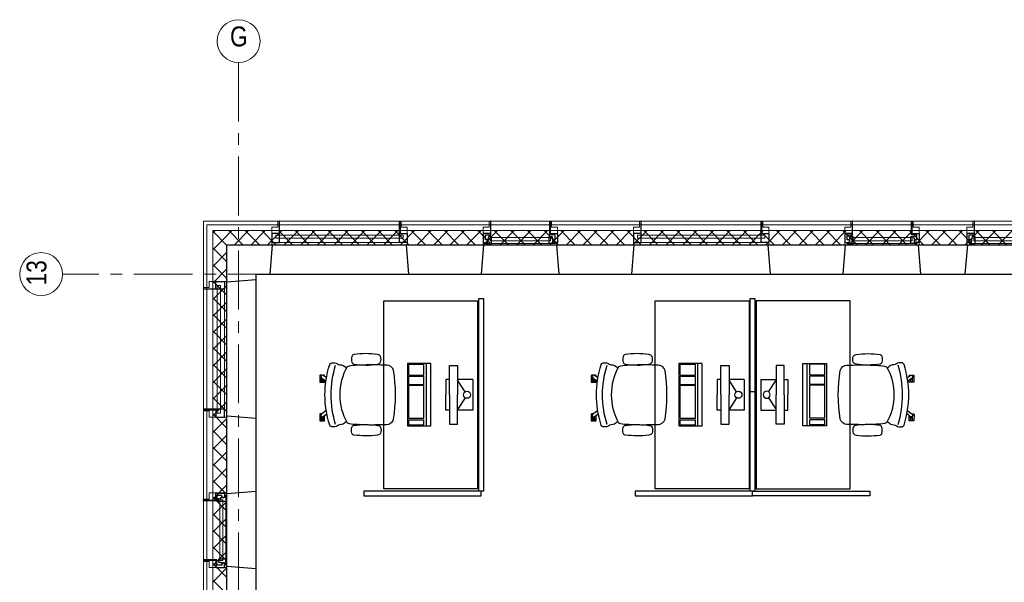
# Model space of a CAD drawing. Header units: millimetres. Extents: x 274611 to 749520, y 175257 to 298905.
# Tile 250 of 251: x 722582 to 730968, y 266045 to 270834. Entities that reach past the tile are written whole.
import ezdxf

# ---------------------------------------------------------------- set-up
doc = ezdxf.new("R2010")
doc.units = ezdxf.units.MM
doc.header["$LTSCALE"] = 400
doc.header["$PDMODE"] = 1
doc.header["$PDSIZE"] = 15
doc.linetypes.add('CENTER', pattern=[2, 1.25, -0.25, 0.25, -0.25])
doc.linetypes.add('STYLE_01', pattern=[0.416641, 0.208282, -0.208359])
for name, color, linetype in [('-gd', 2, 'Continuous'), ('inlay', 6, 'Continuous'), ('inr', 4, 'Continuous'), ('sona-s008_ip0', 7, 'Continuous'), ('stramien', 1, 'CENTER'), ('symbol', 1, 'Continuous')]:
    doc.layers.add(name, color=color, linetype=linetype)
for name, color, linetype, lineweight in [('Binnenkozijnen', 140, 'Continuous', 15), ('Buitenkozijnen', 140, 'Continuous', 15), ('mat-beton (ihwg)', 5, 'Continuous', 25), ('mat-isolatie', 140, 'Continuous', 15), ('mat-multiplex-hor', 140, 'Continuous', 15), ('None', 7, 'Continuous', 9)]:
    doc.layers.add(name, color=color, linetype=linetype, lineweight=lineweight)
doc.styles.add('Arial Narrow', font='ARIALN.TTF', dxfattribs={"height": 222.25})

# ---------------------------------------------------------------- blocks, each defined once
blk = doc.blocks.new('*X1827')
at = {"layer": 'None', "lineweight": 13}
for p, q in [((37321.1, 41014.4), (37441.1, 40894.4)), ((37321.1, 40873), (37441.1, 40753)), ((37321.1, 40731.6), (37441.1, 40611.6)), ((37321.1, 40590.2), (37441.1, 40470.2)), ((37321.1, 40448.8), (37441.1, 40328.8)), ((37321.1, 40307.4), (37441.1, 40187.4)), ((37321.1, 40166), (37441.1, 40046)), ((37321.1, 40024.6), (37441.1, 39904.6)), ((37321.1, 39883.2), (37441.1, 39763.2)), ((37321.1, 39741.8), (37441.1, 39621.8)), ((37321.1, 39600.4), (37441.1, 39480.4)), ((37321.1, 39459), (37441.1, 39339)), ((37321.1, 39317.6), (37441.1, 39197.6)), ((37321.1, 39176.2), (37441.1, 39056.2)), ((37321.1, 39034.8), (37441.1, 38914.8)), ((37321.1, 38893.4), (37441.1, 38773.4)), ((37321.1, 38752), (37441.1, 38632)), ((37321.1, 38610.6), (37441.1, 38490.6)), ((37321.1, 38469.2), (37441.1, 38349.2)), ((37321.1, 38327.8), (37441.1, 38207.8)), ((37321.1, 38186.4), (37441.1, 38066.4)), ((37321.1, 38045), (37441.1, 37925))]:
    blk.add_line(p, q, dxfattribs=at)
at = {"layer": 'None', "lineweight": 5}
for p, q in [((37321.1, 40998.1), (37332.1, 41009)), ((37321.1, 40856.6), (37402.8, 40938.3)), ((37321.1, 40715.2), (37441.1, 40835.2)), ((37321.1, 40573.8), (37441.1, 40693.8)), ((37321.1, 40432.4), (37441.1, 40552.4)), ((37321.1, 40290.9), (37441.1, 40410.9)), ((37321.1, 40149.5), (37441.1, 40269.5)), ((37321.1, 40008.1), (37441.1, 40128.1)), ((37321.1, 39866.7), (37441.1, 39986.7)), ((37321.1, 39725.3), (37441.1, 39845.3)), ((37321.1, 39583.8), (37441.1, 39703.8)), ((37321.1, 39442.4), (37441.1, 39562.4)), ((37321.1, 39301), (37441.1, 39421)), ((37321.1, 39159.6), (37441.1, 39279.6)), ((37321.1, 39018.2), (37441.1, 39138.2)), ((37321.1, 38876.7), (37441.1, 38996.7)), ((37321.1, 38735.3), (37441.1, 38855.3)), ((37321.1, 38593.9), (37441.1, 38713.9)), ((37321.1, 38452.5), (37441.1, 38572.5)), ((37321.1, 38311), (37441.1, 38431)), ((37321.1, 38169.6), (37441.1, 38289.6)), ((37321.1, 38028.2), (37441.1, 38148.2))]:
    blk.add_line(p, q, dxfattribs=at)
blk = doc.blocks.new('*X2058')
at = {"layer": 'None', "lineweight": 5}
for p, q in [((37332.1, 41009), (37343, 41020)), ((37402.8, 40938.3), (37484.5, 41020)), ((37505.9, 40900), (37625.9, 41020)), ((37647.3, 40900), (37767.3, 41020)), ((37788.7, 40900), (37908.7, 41020)), ((37930.2, 40900), (38050.2, 41020)), ((38071.6, 40900), (38191.6, 41020)), ((38213, 40900), (38333, 41020)), ((38354.4, 40900), (38474.4, 41020)), ((38495.8, 40900), (38615.8, 41020)), ((38637.3, 40900), (38757.3, 41020)), ((38778.7, 40900), (38898.7, 41020)), ((38920.1, 40900), (39040.1, 41020)), ((39061.5, 40900), (39181.5, 41020)), ((39202.9, 40900), (39322.9, 41020)), ((39344.4, 40900), (39464.4, 41020)), ((39485.8, 40900), (39605.8, 41020)), ((39627.2, 40900), (39747.2, 41020)), ((39768.6, 40900), (39888.6, 41020)), ((39910.1, 40900), (40030.1, 41020)), ((40051.5, 40900), (40171.5, 41020)), ((40192.9, 40900), (40312.9, 41020)), ((40334.3, 40900), (40454.3, 41020)), ((40475.7, 40900), (40595.7, 41020)), ((40617.2, 40900), (40737.2, 41020)), ((40758.6, 40900), (40878.6, 41020)), ((40900, 40900), (41020, 41020)), ((41041.4, 40900), (41161.4, 41020)), ((41182.8, 40900), (41302.8, 41020)), ((41324.3, 40900), (41444.3, 41020)), ((41465.7, 40900), (41585.7, 41020)), ((41607.1, 40900), (41727.1, 41020)), ((41748.5, 40900), (41868.5, 41020)), ((41889.9, 40900), (42009.9, 41020)), ((42031.4, 40900), (42151.4, 41020)), ((42172.8, 40900), (42292.8, 41020)), ((42314.2, 40900), (42434.2, 41020)), ((42455.6, 40900), (42575.6, 41020)), ((42597.1, 40900), (42717.1, 41020)), ((42738.5, 40900), (42858.5, 41020)), ((42879.9, 40900), (42999.9, 41020)), ((43021.3, 40900), (43141.3, 41020)), ((43162.7, 40900), (43282.7, 41020)), ((43304.2, 40900), (43424.2, 41020)), ((43445.6, 40900), (43565.6, 41020)), ((43587, 40900), (43707, 41020)), ((43728.4, 40900), (43848.4, 41020)), ((43869.8, 40900), (43989.8, 41020)), ((44011.3, 40900), (44131.3, 41020))]:
    blk.add_line(p, q, dxfattribs=at)
at = {"layer": 'None', "lineweight": 13}
for p, q in [((37456.9, 41020), (37576.9, 40900)), ((37598.3, 41020), (37718.3, 40900)), ((37739.7, 41020), (37859.7, 40900)), ((37881.1, 41020), (38001.1, 40900)), ((38022.5, 41020), (38142.5, 40900)), ((38163.9, 41020), (38283.9, 40900)), ((38305.3, 41020), (38425.3, 40900)), ((38446.7, 41020), (38566.7, 40900)), ((38588.1, 41020), (38708.1, 40900)), ((38729.5, 41020), (38849.5, 40900)), ((38870.9, 41020), (38990.9, 40900)), ((39012.3, 41020), (39132.3, 40900)), ((39153.7, 41020), (39273.7, 40900)), ((39295.1, 41020), (39415.1, 40900)), ((39436.5, 41020), (39556.5, 40900)), ((39577.9, 41020), (39697.9, 40900)), ((39719.3, 41020), (39839.3, 40900)), ((39860.7, 41020), (39980.7, 40900)), ((40002.1, 41020), (40122.1, 40900)), ((40143.5, 41020), (40263.5, 40900)), ((40284.9, 41020), (40404.9, 40900)), ((40426.3, 41020), (40546.3, 40900)), ((40567.7, 41020), (40687.7, 40900)), ((40709.1, 41020), (40829.1, 40900)), ((40850.5, 41020), (40970.5, 40900)), ((40991.9, 41020), (41111.9, 40900)), ((41133.3, 41020), (41253.3, 40900)), ((41274.7, 41020), (41394.7, 40900)), ((41416.1, 41020), (41536.1, 40900)), ((41557.5, 41020), (41677.5, 40900)), ((41698.9, 41020), (41818.9, 40900)), ((41840.3, 41020), (41960.3, 40900)), ((41981.7, 41020), (42101.7, 40900)), ((42123.1, 41020), (42243.1, 40900)), ((42264.5, 41020), (42384.5, 40900)), ((42405.9, 41020), (42525.9, 40900)), ((42547.3, 41020), (42667.3, 40900)), ((42688.7, 41020), (42808.7, 40900)), ((42830.1, 41020), (42950.1, 40900)), ((42971.5, 41020), (43091.5, 40900)), ((43112.9, 41020), (43232.9, 40900)), ((43254.3, 41020), (43374.3, 40900)), ((43395.7, 41020), (43515.7, 40900)), ((43537.1, 41020), (43657.1, 40900)), ((43678.5, 41020), (43798.5, 40900)), ((43819.9, 41020), (43939.9, 40900)), ((43961.3, 41020), (44081.3, 40900))]:
    blk.add_line(p, q, dxfattribs=at)
blk = doc.blocks.new('1200 pui gemeentehuis')
at = {"layer": 'Buitenkozijnen', "color": 92, "linetype": 'Continuous', "lineweight": 25}
for p, q in [((50, 0), (70, -250)), ((1230, 0), (1210, -250))]:
    blk.add_line(p, q, dxfattribs=at)
at = {"layer": 'Buitenkozijnen', "color": 43, "linetype": 'Continuous', "lineweight": 9}
blk.add_lwpolyline([(1165, -400), (1165, -450), (115, -450), (115, -400), (63, -400), (63, -250), (70, -250), (50, 0), (1230, 0), (1210, -250), (1217, -250), (1217, -400)], close=True, dxfattribs=at)
at = {"layer": 'None', "color": 8, "linetype": 'Continuous', "lineweight": 5}
blk.add_line((129, -270), (1150.5, -270), dxfattribs=at)
at = {"layer": 'None', "color": 92, "linetype": 'Continuous', "lineweight": 25}
for points in [[(63, -270), (129, -270), (129, -450), (125, -450), (125, -344), (63, -344), (63, -325)], [(1217, -270), (1151, -270), (1151, -450), (1155, -450), (1155, -344), (1217, -344), (1217, -325)]]:
    blk.add_lwpolyline(points, close=True, dxfattribs=at)
at = {"layer": 'None', "color": 140, "linetype": 'Continuous', "lineweight": 15}
blk.add_lwpolyline([(97.5, -304.8), (1183, -304.8), (1183, -331.2), (97.5, -331.2)], close=True, dxfattribs=at)
blk = doc.blocks.new('0600 pui gemeentehuis')
at = {"layer": 'Buitenkozijnen', "color": 92, "linetype": 'Continuous', "lineweight": 25}
for p, q in [((50.3, 0), (70.3, -250)), ((710.3, 0), (690.3, -250))]:
    blk.add_line(p, q, dxfattribs=at)
at = {"layer": 'Buitenkozijnen', "color": 43, "linetype": 'Continuous', "lineweight": 9}
blk.add_lwpolyline([(697.8, -400), (645.3, -400), (645.3, -450), (115.3, -450), (115.3, -400), (62.8, -400), (62.8, -250), (70.3, -250), (50.3, 0), (710.3, 0), (690.3, -250), (697.8, -250)], close=True, dxfattribs=at)
at = {"layer": 'None', "color": 8, "linetype": 'Continuous', "lineweight": 5}
blk.add_line((134.5, -260), (626, -260), dxfattribs=at)
at = {"layer": 'None', "color": 92, "linetype": 'Continuous', "lineweight": 25}
for points in [[(63.5, -270), (102.5, -270), (102.5, -291.7), (83.5, -291.7), (83.5, -335), (129.3, -335), (129.3, -450), (125.3, -450), (125.3, -344), (63.5, -344), (63.5, -325), (63.5, -325)], [(697, -270), (658, -270), (658, -291.7), (677, -291.7), (677, -335), (631.3, -335), (631.3, -450), (635.3, -450), (635.3, -344), (697, -344), (697, -325), (697, -325)]]:
    blk.add_lwpolyline(points, close=True, dxfattribs=at)
for points in [[(84.5, -270), (84.5, -260), (134.5, -260), (134.5, -320), (109.4, -320), (109.4, -301.9), (102.5, -301.9), (102.5, -274.7)], [(676, -270), (676, -260), (626, -260), (626, -320), (651.2, -320), (651.2, -301.9), (658, -301.9), (658, -274.7)]]:
    blk.add_lwpolyline(points, dxfattribs=at)
at = {"layer": 'None', "color": 140, "linetype": 'Continuous', "lineweight": 15}
blk.add_lwpolyline([(122.8, -284.2), (637.8, -284.2), (637.8, -310.6), (122.8, -310.6)], close=True, dxfattribs=at)
blk = doc.blocks.new('SONA-S008_B2')
at = {"layer": '-gd'}
blk.add_open_spline([(-253, -509.5), (-87.8, -560.2), (87.8, -560.2), (253, -509.5)], degree=3, dxfattribs=at)
for points in [[(-206.6, -15.8), (-79.4, 5.3), (79.6, 5.3), (206.6, -15.8)], [(-253, -272.1), (-257.1, -206.8), (-252.1, -139.2), (-253, -73.9)], [(-253, -73.9), (-253.4, -51.6), (-233.1, -20.2), (-206.6, -15.8)], [(206.6, -15.8), (233.1, -20.2), (253.4, -51.6), (253, -73.9)], [(253, -73.9), (252.1, -139.2), (257.1, -206.8), (253, -272.1)], [(-342.5, -153.6), (-353.5, -221.1), (-351.5, -287.6), (-342.5, -355.4)], [(-325.3, -126.1), (-337, -131.7), (-340.4, -140.8), (-342.5, -153.6)], [(-277.9, -126.1), (-287.8, -121.3), (-315.3, -121.3), (-325.3, -126.1)], [(-260.7, -153.6), (-262.7, -140.8), (-266.2, -131.7), (-277.9, -126.1)], [(-260.7, -355.4), (-251.6, -287.6), (-249.7, -221.1), (-260.7, -153.6)], [(260.6, -355.4), (251.6, -287.6), (249.7, -221.1), (260.6, -153.6)], [(260.6, -153.6), (262.7, -140.8), (266.2, -131.7), (277.9, -126.1)], [(277.9, -126.1), (287.8, -121.3), (315.3, -121.3), (325.3, -126.1)], [(325.3, -126.1), (337, -131.7), (340.4, -140.8), (342.5, -153.6)], [(342.5, -153.6), (353.4, -221.1), (351.5, -287.6), (342.5, -355.4)], [(-250.7, -332.5), (-253.1, -331.7), (-255.4, -330.9), (-257.6, -330.2)], [(-255.2, -303.9), (-254.1, -304.3), (-252.9, -304.7), (-251.7, -305.1)], [(-238.9, -411.5), (-253, -365.7), (-250.2, -318.7), (-253, -272.1)], [(253, -272.1), (250.2, -318.7), (253, -365.7), (238.9, -411.5)], [(256.9, -323.2), (255, -323.8), (253.1, -324.4), (251, -325.1)], [(251.9, -297.7), (252.9, -297.4), (253.8, -297.1), (254.7, -296.8)], [(-342.5, -355.4), (-341.5, -363), (-333.6, -369.9), (-326.1, -371.8)], [(-326.1, -371.8), (-310.3, -375.7), (-292.8, -375.7), (-277, -371.8)], [(-277, -371.8), (-269.5, -369.9), (-261.7, -363), (-260.7, -355.4)], [(-227.3, -418.1), (-247.1, -436.6), (-255.7, -455.2), (-255.5, -473.7)], [(238.9, -411.5), (95.4, -494.5), (-95.5, -494.5), (-238.9, -411.5)], [(255.5, -473.7), (255.7, -455.2), (247.1, -436.6), (227.3, -418.1)], [(277, -371.8), (269.5, -369.9), (261.7, -363), (260.6, -355.4)], [(326.1, -371.8), (310.3, -375.7), (292.8, -375.7), (277, -371.8)], [(342.5, -355.4), (341.5, -363), (333.6, -369.9), (326.1, -371.8)], [(-255.5, -473.7), (-255.4, -489), (-270.3, -500.1), (-272.1, -515.2)], [(272.1, -515.2), (270.3, -500.1), (255.4, -489), (255.5, -473.7)], [(-272.1, -515.2), (-274.4, -533.8), (-273.7, -555.7), (-258.6, -560.1)], [(-258.6, -560.1), (-77.4, -613.6), (78.8, -613.6), (258.6, -560.1)], [(-185.5, -615.4), (-185.5, -615.4), (-176.5, -602.9), (-162.6, -583.8)], [(258.6, -560.1), (273.7, -555.6), (274.4, -533.8), (272.1, -515.2)], [(-222.5, -641.1), (-222.5, -641.1), (-222.4, -632.9), (-222.4, -632.9)], [(-218.8, -644.8), (-220.8, -644.8), (-222.5, -643.1), (-222.5, -641.1)], [(-222.4, -606.9), (-222.4, -604.9), (-220.7, -603.3), (-218.7, -603.3)], [(-222.4, -615.1), (-222.4, -615.1), (-222.4, -606.9), (-222.4, -606.9)], [(-218.8, -615.1), (-218.8, -615.1), (-222.4, -615.1), (-222.4, -615.1)], [(-222.4, -629.9), (-222.4, -629.9), (-222.4, -618.1), (-222.4, -618.1)], [(-222.4, -618.1), (-222.4, -618.1), (-198.5, -618.1), (-198.5, -618.1)], [(-198.6, -630), (-198.6, -630), (-222.4, -629.9), (-222.4, -629.9)], [(-222.4, -632.9), (-222.4, -632.9), (-218.8, -632.9), (-218.8, -632.9)], [(-198.5, -615.1), (-198.5, -615.1), (-218.8, -615.1), (-218.8, -615.1)], [(-218.8, -632.9), (-218.8, -632.9), (-198.6, -633), (-198.6, -633)], [(-166.5, -644.9), (-166.5, -644.9), (-218.8, -644.8), (-218.8, -644.8)], [(-218.7, -603.3), (-218.7, -603.3), (-192, -603.3), (-176.8, -603.3)], [(-198.6, -633), (-198.6, -633), (-198.6, -630), (-198.6, -630)], [(-198.6, -630), (-198.6, -630), (-186.7, -630), (-186.7, -630)], [(-198.6, -633), (-198.6, -633), (-186.7, -633), (-186.7, -633)], [(-198.5, -618.1), (-198.5, -618.1), (-198.5, -615.1), (-198.5, -615.1)], [(-198.5, -615.1), (-198.5, -615.1), (-186.7, -615.2), (-186.7, -615.2)], [(-198.5, -618.1), (-198.5, -618.1), (-189.1, -618.2), (-187.1, -618.2)], [(-182.7, -633.4), (-188.4, -629.2), (-189.7, -621.1), (-185.5, -615.4)], [(-185.4, -615.2), (-186.2, -615.2), (-186.7, -615.2), (-186.7, -615.2)], [(-186.7, -615.2), (-186.7, -615.2), (-186.7, -616.4), (-186.7, -617.3)], [(-185.9, -630), (-186.4, -630), (-186.7, -630), (-186.7, -630)], [(-186.7, -630), (-186.7, -630), (-186.7, -633), (-186.7, -633)], [(-186.7, -633), (-186.7, -633), (-185.3, -633), (-183.1, -633)], [(-164.7, -630.5), (-168.8, -636.2), (-176.9, -637.5), (-182.7, -633.4)], [(-182.7, -633.4), (-182.7, -633.4), (-182.7, -633.4), (-182.7, -633.4)], [(-167.1, -633), (-166.7, -633), (-166.5, -633), (-166.5, -633)], [(-166.5, -633), (-166.5, -633), (-162.9, -633.1), (-162.9, -633.1)], [(-162.9, -641.3), (-162.9, -643.3), (-164.5, -644.9), (-166.5, -644.9)], [(-134.5, -588.9), (-152.4, -613.6), (-164.7, -630.5), (-164.7, -630.5)], [(-162.8, -630.1), (-162.8, -630.1), (-163.4, -630.1), (-164.4, -630)], [(-162.9, -633.1), (-162.9, -633.1), (-162.9, -641.3), (-162.9, -641.3)], [(-162.8, -628), (-162.8, -629.2), (-162.8, -630.1), (-162.8, -630.1)], [(106.4, -606.6), (106.4, -604.6), (108, -603), (110, -603)], [(106.4, -614.8), (106.4, -614.8), (106.4, -606.6), (106.4, -606.6)], [(110.1, -614.8), (110.1, -614.8), (106.4, -614.8), (106.4, -614.8)], [(106.4, -629.7), (106.4, -629.7), (106.4, -617.8), (106.4, -617.8)], [(106.4, -617.8), (106.4, -617.8), (130.3, -617.8), (130.3, -617.8)], [(130.3, -629.6), (130.3, -629.6), (106.4, -629.7), (106.4, -629.7)], [(106.4, -640.9), (106.4, -640.9), (106.4, -632.7), (106.4, -632.7)], [(106.4, -632.7), (106.4, -632.7), (110.1, -632.7), (110.1, -632.7)], [(110.1, -644.5), (108.1, -644.5), (106.5, -642.9), (106.4, -640.9)], [(110, -603), (110, -603), (115.6, -603), (123.1, -603)], [(130.3, -614.8), (130.3, -614.8), (110.1, -614.8), (110.1, -614.8)], [(110.1, -632.7), (110.1, -632.7), (130.3, -632.6), (130.3, -632.6)], [(162.4, -644.4), (162.4, -644.4), (110.1, -644.5), (110.1, -644.5)], [(143.1, -630.4), (143.1, -630.4), (131.8, -614.9), (115.2, -592)], [(130.3, -617.8), (130.3, -617.8), (130.3, -614.8), (130.3, -614.8)], [(130.3, -614.8), (130.3, -614.8), (130.9, -614.8), (131.7, -614.8)], [(130.3, -617.8), (130.3, -617.8), (131.9, -617.8), (133.9, -617.8)], [(130.3, -632.6), (130.3, -632.6), (130.3, -629.6), (130.3, -629.6)], [(130.3, -629.6), (130.3, -629.6), (142.1, -629.6), (142.1, -629.6)], [(130.3, -632.6), (130.3, -632.6), (142.2, -632.6), (142.2, -632.6)], [(142.5, -629.6), (142.3, -629.6), (142.1, -629.6), (142.1, -629.6)], [(142.1, -629.6), (142.1, -629.6), (142.2, -632.6), (142.2, -632.6)], [(142.2, -632.6), (142.2, -632.6), (143.3, -632.6), (145.1, -632.6)], [(161.1, -633.2), (155.3, -637.4), (147.2, -636.1), (143.1, -630.4)], [(143.7, -587.5), (156, -604.4), (163.9, -615.2), (163.9, -615.2)], [(154.9, -602.9), (159.4, -602.9), (162.3, -602.9), (162.3, -602.9)], [(163.9, -615.2), (168.1, -621), (166.8, -629.1), (161.1, -633.2)], [(161.1, -633.2), (161.1, -633.2), (161.1, -633.2), (161.1, -633.2)], [(161.8, -632.6), (162.2, -632.6), (162.4, -632.6), (162.4, -632.6)], [(162.3, -602.9), (164.4, -602.9), (166, -604.6), (166, -606.6)], [(162.4, -632.6), (162.4, -632.6), (166, -632.6), (166, -632.6)], [(166, -640.8), (166, -642.8), (164.4, -644.4), (162.4, -644.4)], [(166, -614.8), (166, -614.8), (164.6, -614.8), (163.5, -614.8)], [(166, -629.6), (166, -629.6), (165.4, -629.6), (164.4, -629.6)], [(165.3, -617.8), (165.8, -617.8), (166, -617.8), (166, -617.8)], [(166, -606.6), (166, -606.6), (166, -614.8), (166, -614.8)], [(166, -617.8), (166, -617.8), (166, -618.6), (166, -619.9)], [(166, -625.7), (166, -627.8), (166, -629.6), (166, -629.6)], [(166, -632.6), (166, -632.6), (166, -640.8), (166, -640.8)]]:
    blk.add_open_spline(points, degree=3)
at = {"layer": 'sona-s008_ip0'}
blk.add_point((0, 0), dxfattribs=at)
blk = doc.blocks.new('SYMB-CMP4_B2')
for p, q in [((-130, 558.1), (130, 558.1)), ((-130, 558.1), (-130, 428.1)), ((130, 558.1), (130, 428.1)), ((-250, 358.1), (-250, 428.1)), ((-250, 428.1), (0, 428.1)), ((-25.3, 491.9), (-125, 428.1)), ((250, 428.1), (0, 428.1)), ((25.3, 491.9), (125, 428.1)), ((250, 358.1), (250, 428.1)), ((0, 358.1), (-250, 358.1)), ((-130, 358.1), (-130, 328.1)), ((0, 358.1), (250, 358.1)), ((130, 358.1), (130, 328.1)), ((-130, 328.1), (0, 328.1)), ((130, 328.1), (0, 328.1)), ((265, 200), (-265, 200)), ((-265, 200), (-265, 0)), ((265, 0), (265, 200)), ((265, 162.9), (-265, 162.9)), ((-166.8, 141.5), (-259.7, 141.5)), ((-259.7, 12.9), (-259.7, 141.5)), ((-166.8, 12.9), (-166.8, 141.5)), ((-88, 141.5), (-159.1, 141.5)), ((-159.1, 12.9), (-159.1, 141.5)), ((-88, 12.9), (-88, 141.5)), ((200.4, 141.5), (-81.5, 141.5)), ((-81.5, 12.9), (-81.5, 141.5)), ((200.4, 12.9), (200.4, 141.5)), ((254.7, 141.5), (212.3, 141.5)), ((212.3, 12.9), (212.3, 141.5)), ((254.7, 12.9), (254.7, 141.5)), ((-265, 0), (265, 0)), ((-166.8, 12.9), (-259.7, 12.9)), ((-88, 12.9), (-159.1, 12.9)), ((200.4, 12.9), (-81.5, 12.9)), ((254.7, 12.9), (212.3, 12.9))]:
    blk.add_line(p, q)
blk.add_circle((0, 508.1), 30)

msp = doc.modelspace()

# ---------------------------------------------------------------- linework, layer by layer
at = {"layer": 'inlay'}
msp.add_lwpolyline([(728794.05881, 267668.74408), (728854.05881, 267668.74408)], dxfattribs=at)
at = {"layer": 'inr'}
for points in [[(726482.37563, 268441.25158), (726482.37563, 266841.25158), (725682.37563, 266841.25158), (725682.37563, 268441.25158)], [(726532.37563, 268461.25158), (726532.37563, 266821.25158), (726492.37563, 266821.25158), (726492.37563, 268461.25158)], [(728794.05881, 268441.25158), (728794.05881, 266841.25158), (727994.05881, 266841.25158), (727994.05881, 268441.25158)], [(728844.05881, 268461.25158), (728844.05881, 266821.25158), (728804.05881, 266821.25158), (728804.05881, 268461.25158)], [(728854.05881, 268441.25158), (728854.05881, 266841.25158), (729654.05881, 266841.25158), (729654.05881, 268441.25158)], [(725512.37563, 266781.25158), (726512.37563, 266781.25158), (726512.37563, 266821.25158), (725512.37563, 266821.25158)], [(727824.05881, 266781.25158), (728824.05881, 266781.25158), (728824.05881, 266821.25158), (727824.05881, 266821.25158)], [(729824.05881, 266781.25158), (728824.05881, 266781.25158), (728824.05881, 266821.25158), (729824.05881, 266821.25158)]]:
    msp.add_lwpolyline(points, close=True, dxfattribs=at)
at = {"layer": 'mat-beton (ihwg)', "lineweight": 25}
for p, q in [((724346.33053, 234093.74407), (724346.33053, 268918.74408)), ((724346.33053, 268918.74408), (738356.28989, 268918.74408)), ((724596.33053, 263318.74408), (724596.33053, 268668.74408)), ((724596.33053, 268668.74408), (738356.28989, 268668.74408))]:
    msp.add_line(p, q, dxfattribs=at)
at = {"layer": 'mat-isolatie', "lineweight": 15}
for p, q in [((724226.33053, 236213.37562), (724226.33053, 269038.74408)), ((724226.33053, 269038.74408), (738916.29009, 269038.74408)), ((724346.33053, 236113.37562), (724346.33053, 268918.74408)), ((724346.33053, 268918.74408), (738796.29009, 268918.74408))]:
    msp.add_line(p, q, dxfattribs=at)
at = {"layer": 'mat-multiplex-hor', "lineweight": 15}
for p, q in [((724146.29004, 236315.74408), (724146.29004, 269118.74408)), ((724146.29004, 269118.74408), (738996.21996, 269118.74408)), ((724176.29004, 236315.74408), (724176.29004, 269088.74408)), ((724176.29004, 269088.74408), (738966.21996, 269088.74408))]:
    msp.add_line(p, q, dxfattribs=at)
at = {"layer": 'None', "color": 140, "linetype": 'STYLE_01', "lineweight": 15}
msp.add_line((724596.33053, 268668.74408), (738146.33053, 268668.74408), dxfattribs=at)
at = {"layer": 'None', "color": 43, "linetype": 'Continuous', "lineweight": 9}
for centre in [(724446.28989, 270651.13766), (722764.61348, 268668.74408)]:
    msp.add_circle(centre, 182.60642, dxfattribs=at)
at = {"layer": 'stramien', "lineweight": 0}
for p, q in [((724446.28989, 270468.53124), (724446.28989, 229268.58408)), ((741655.18989, 268668.74408), (722947.21989, 268668.74408))]:
    msp.add_line(p, q, dxfattribs=at)

# ---------------------------------------------------------------- block references
at = {"layer": 'Binnenkozijnen', "color": 7}
for name, p, rotation in [('1200 pui gemeentehuis', (725946.28989, 268668.74408), 180), ('0600 pui gemeentehuis', (727226.28989, 268668.74408), 180), ('1200 pui gemeentehuis', (729026.28989, 268668.74408), 180), ('0600 pui gemeentehuis', (730306.29039, 268668.74408), 180), ('0600 pui gemeentehuis', (731346.28989, 268668.74408), 180), ('1200 pui gemeentehuis', (724596.33053, 268668.74408), 270), ('0600 pui gemeentehuis', (724596.33053, 266868.74408), 270)]:
    msp.add_blockref(name, p, dxfattribs=dict(at, rotation=rotation))
at = {"layer": 'inr', "xscale": -1, "rotation": 270}
for p in [(725782.37563, 267641.25158), (728094.05881, 267641.25158)]:
    msp.add_blockref('SONA-S008_B2', p, dxfattribs=at)
at = {"layer": 'inr', "rotation": 90}
msp.add_blockref('SONA-S008_B2', (729554.05881, 267641.25158), dxfattribs=at)
at = {"layer": 'mat-isolatie'}
for name in ['*X1827', '*X2058']:
    msp.add_blockref(name, (686905.23053, 228018.74408), dxfattribs=at)
at = {"layer": 'symbol', "rotation": 270}
for p in [(725883.86433, 267641.25158), (728195.54751, 267641.25158)]:
    msp.add_blockref('SYMB-CMP4_B2', p, dxfattribs=at)
at = {"layer": 'symbol', "xscale": -1, "rotation": 90}
msp.add_blockref('SYMB-CMP4_B2', (729452.57011, 267641.25158), dxfattribs=at)

# ---------------------------------------------------------------- texts
at = {"layer": 'None', "color": 43, "insert": (724373.22739, 270776.02099), "char_height": 169.33333, "width": 146.125, "attachment_point": 1, "style": 'Arial Narrow'}
msp.add_mtext('G', dxfattribs=at)
at = {"layer": 'None', "color": 43, "insert": (722639.73014, 268571.37741), "char_height": 169.333333, "attachment_point": 1, "rotation": 90, "style": 'Arial Narrow'}
msp.add_mtext('13', dxfattribs=at)

doc.saveas('drawing.dxf')
